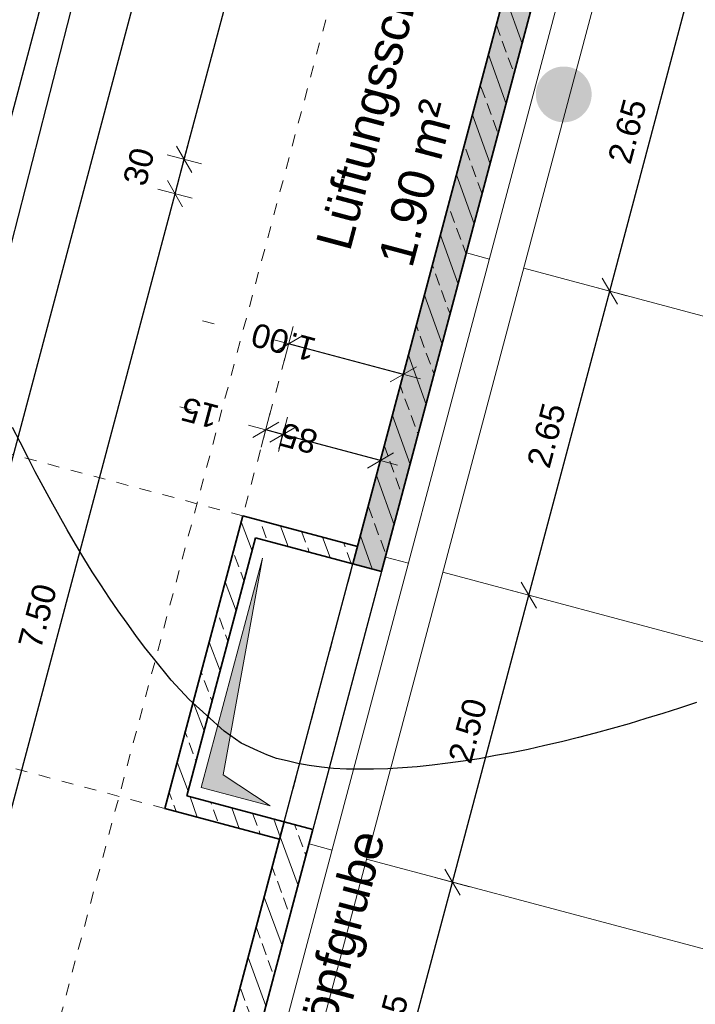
# Model space of a CAD drawing. Header units: metres. Extents: x 4462557 to 4462755, y 5328146 to 5328388.
# Tile 108 of 149: x 4462630 to 4462636, y 5328289 to 5328297. Entities that reach past the tile are written whole.
import ezdxf

# ---------------------------------------------------------------- set-up
doc = ezdxf.new("R2010")
doc.units = ezdxf.units.M
doc.header["$PDMODE"] = 65
doc.linetypes.add('AUSGEZOGEN', pattern=[0])
doc.linetypes.add('VERDECKT2_S2', pattern=[0.15000000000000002, 0.1, -0.05])
doc.layers.add('B31_BEWLIN', color=3, linetype='AUSGEZOGEN')
for name, color, linetype, lineweight in [('Maßlinie_Allgemein', 7, 'AUSGEZOGEN', 13), ('Schraffur', 7, 'AUSGEZOGEN', 158), ('Standard', 7, 'AUSGEZOGEN', 13)]:
    doc.layers.add(name, color=color, linetype=linetype, lineweight=lineweight)
doc.styles.add('ARIAL', font='ARIAL.TTF')
doc.dimstyles.new('_DIMSTYLE_10', dxfattribs={"dimtxt": 0.2, "dimasz": 0.3, "dimexe": 0, "dimexo": 1e-06, "dimgap": 0.1, "dimtad": 2, "dimdec": 3, "dimrnd": 0.005, "dimzin": 4, "dimdsep": 46, "dimtxsty": 'ARIAL', "dimblk1": 'ALL_ML_STRICH', "dimblk2": 'ALL_ML_STRICH', "dimsah": 1, "dimcen": 0, "dimse1": 1, "dimse2": 1, "dimclrd": 7, "dimclre": 7, "dimclrt": 7, "dimadec": 0, "dimazin": 0, "dimtfac": 1, "dimtdec": 0, "dimtix": 1, "dimtmove": 2, "dimatfit": 3, "dimfxl": 0, "dimtzin": 0, "dimlwd": 0, "dimlwe": 13, "dimarcsym": 0})
doc.dimstyles.new('_DIMSTYLE_11', dxfattribs={"dimtxt": 0.2, "dimasz": 0.3, "dimexe": 0, "dimexo": 1e-06, "dimgap": 0.1, "dimtad": 2, "dimdec": 1, "dimlfac": 100, "dimrnd": 0.5, "dimzin": 4, "dimdsep": 46, "dimtxsty": 'ARIAL', "dimblk1": 'ALL_ML_STRICH', "dimblk2": 'ALL_ML_STRICH', "dimsah": 1, "dimcen": 0, "dimse1": 1, "dimse2": 1, "dimclrd": 7, "dimclre": 7, "dimclrt": 7, "dimadec": 0, "dimazin": 0, "dimtfac": 1, "dimtdec": 0, "dimtix": 1, "dimtmove": 2, "dimatfit": 3, "dimfxl": 0, "dimtvp": 1.2, "dimtzin": 0, "dimlwd": 0, "dimlwe": 13, "dimarcsym": 0})
doc.dimstyles.new('_DIMSTYLE_13', dxfattribs={"dimtxt": 0.2, "dimasz": 0.3, "dimexe": 0, "dimexo": 0, "dimgap": 0.1, "dimtad": 2, "dimdec": 1, "dimlfac": 100, "dimrnd": 0.5, "dimzin": 4, "dimdsep": 46, "dimtxsty": 'ARIAL', "dimblk1": 'ALL_ML_STRICH', "dimblk2": 'ALL_ML_STRICH', "dimsah": 1, "dimcen": 0, "dimclrd": 7, "dimclre": 7, "dimclrt": 7, "dimadec": 0, "dimazin": 0, "dimtfac": 1, "dimtdec": 0, "dimtix": 1, "dimtmove": 2, "dimatfit": 3, "dimfxl": 0, "dimtvp": 1.2, "dimtzin": 0, "dimlwd": 0, "dimlwe": 13, "dimarcsym": 0})
doc.dimstyles.new('_DIMSTYLE_28', dxfattribs={"dimtxt": 0.2, "dimasz": 0.3, "dimexe": 0, "dimexo": 0, "dimgap": 0.1, "dimtad": 2, "dimdec": 1, "dimlfac": 100, "dimrnd": 0.5, "dimzin": 4, "dimdsep": 46, "dimtxsty": 'ARIAL', "dimblk1": 'ALL_ML_STRICH', "dimblk2": 'ALL_ML_STRICH', "dimsah": 1, "dimcen": 0, "dimclrd": 7, "dimclre": 7, "dimclrt": 7, "dimadec": 0, "dimazin": 0, "dimtfac": 1, "dimtdec": 0, "dimtix": 1, "dimtmove": 2, "dimatfit": 3, "dimfxl": 0, "dimtzin": 0, "dimlwd": 0, "dimlwe": 13, "dimarcsym": 0})
doc.dimstyles.new('_DIMSTYLE_3', dxfattribs={"dimtxt": 0.2, "dimasz": 0.3, "dimexe": 0, "dimexo": 0, "dimgap": 0.1, "dimtad": 2, "dimrnd": 0.005, "dimzin": 4, "dimdsep": 46, "dimtxsty": 'ARIAL', "dimblk1": 'ALL_ML_STRICH', "dimblk2": 'ALL_ML_STRICH', "dimsah": 1, "dimcen": 0, "dimclrd": 7, "dimclre": 7, "dimclrt": 7, "dimadec": 0, "dimazin": 0, "dimtfac": 1, "dimtdec": 0, "dimtix": 1, "dimtmove": 2, "dimatfit": 3, "dimfxl": 0, "dimtzin": 0, "dimlwd": 0, "dimlwe": 13, "dimarcsym": 0})
doc.dimstyles.new('_DIMSTYLE_7', dxfattribs={"dimtxt": 0.2, "dimasz": 0.3, "dimexe": 0, "dimexo": 1e-06, "dimgap": 0.1, "dimtad": 2, "dimrnd": 0.005, "dimzin": 4, "dimdsep": 46, "dimtxsty": 'ARIAL', "dimblk1": 'ALL_ML_STRICH', "dimblk2": 'ALL_ML_STRICH', "dimsah": 1, "dimcen": 0, "dimse1": 1, "dimse2": 1, "dimclrd": 7, "dimclre": 7, "dimclrt": 7, "dimadec": 0, "dimazin": 0, "dimtfac": 1, "dimtdec": 0, "dimtix": 1, "dimtmove": 2, "dimatfit": 3, "dimfxl": 0, "dimtzin": 0, "dimlwd": 0, "dimlwe": 13, "dimarcsym": 0})
pattern_1 = [(110, (0, 0), (-0.2819077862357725, -0.1026060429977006), []), (110, (-0.1409538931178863, -0.05130302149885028), (-0.2819077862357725, -0.1026060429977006), [0.1, -0.05])]

# ---------------------------------------------------------------- blocks, each defined once
blk = doc.blocks.new('ALL_ML_STRICH')
at = {"color": 0, "linetype": 'ByBlock', "lineweight": -2}
for p, q in [((-0.3, -0.3), (0.3, 0.3)), ((0, -0.5), (0, 0.5)), ((-1, 0), (0.5, 0))]:
    blk.add_line(p, q, dxfattribs=at)
blk = doc.blocks.new('*D97')
at = {"layer": 'DEFPOINTS', "color": 7, "linetype": 'AUSGEZOGEN', "lineweight": 13}
for p in [(4462635.386140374, 5328300.221471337), (4462618.064764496, 5328247.814005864), (4462621.205284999, 5328246.977567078)]:
    blk.add_point(p, dxfattribs=at)
at = {"layer": 'Maßlinie_Allgemein', "color": 7, "linetype": 'AUSGEZOGEN', "lineweight": -2}
blk.add_line((4462618.064764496, 5328247.814005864), (4462632.245619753, 5328301.057910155), dxfattribs=at)
at = {"layer": 'Maßlinie_Allgemein', "color": 7, "linetype": 'AUSGEZOGEN', "lineweight": 13, "xscale": 0.3, "yscale": 0.3, "zscale": 0.3}
for p, rotation in [((4462632.245619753, 5328301.057910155), 75.08618508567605), ((4462618.064764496, 5328247.814005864), 255.0861850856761)]:
    blk.add_blockref('ALL_ML_STRICH', p, dxfattribs=dict(at, rotation=rotation))
at = {"layer": 'Maßlinie_Allgemein', "color": 7, "linetype": 'AUSGEZOGEN', "lineweight": 13, "insert": (4462624.960459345, 5328274.49516411), "char_height": 0.2, "width": 1, "attachment_point": 5, "rotation": 75.08618508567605, "style": 'ARIAL'}
blk.add_mtext('\\A1;{\\A1;{55.10\\H0.132000;\\S^ ;}}', dxfattribs=at)
blk = doc.blocks.new('*D118')
at = {"layer": 'DEFPOINTS', "color": 7, "linetype": 'AUSGEZOGEN', "lineweight": 13}
for p in [(4462638.209542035, 5328293.726018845), (4462629.611731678, 5328288.254487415), (4462636.279298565, 5328286.478663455)]:
    blk.add_point(p, dxfattribs=at)
at = {"layer": 'Maßlinie_Allgemein', "color": 7, "linetype": 'AUSGEZOGEN', "lineweight": -2}
blk.add_line((4462629.611731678, 5328288.254487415), (4462631.541975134, 5328295.501842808), dxfattribs=at)
at = {"layer": 'Maßlinie_Allgemein', "color": 7, "linetype": 'AUSGEZOGEN', "lineweight": 13, "xscale": 0.3, "yscale": 0.3, "zscale": 0.3}
for p, rotation in [((4462631.541975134, 5328295.501842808), 75.08618508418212), ((4462629.611731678, 5328288.254487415), 255.0861850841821)]:
    blk.add_blockref('ALL_ML_STRICH', p, dxfattribs=dict(at, rotation=rotation))
at = {"layer": 'Maßlinie_Allgemein', "color": 7, "linetype": 'AUSGEZOGEN', "lineweight": 13, "insert": (4462630.384100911, 5328291.944806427), "char_height": 0.2, "width": 0.8, "attachment_point": 5, "rotation": 75.08618508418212, "style": 'ARIAL'}
blk.add_mtext('\\A1;{\\A1;{7.50\\H0.132000;\\S^ ;}}', dxfattribs=at)
blk = doc.blocks.new('*D119')
at = {"layer": 'DEFPOINTS', "color": 7, "linetype": 'AUSGEZOGEN', "lineweight": 13}
for p in [(4462631.541975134, 5328295.501842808), (4462638.286751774, 5328294.01591306), (4462638.209542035, 5328293.726018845)]:
    blk.add_point(p, dxfattribs=at)
at = {"layer": 'Maßlinie_Allgemein', "color": 7, "linetype": 'AUSGEZOGEN', "lineweight": -2}
blk.add_line((4462631.541975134, 5328295.501842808), (4462631.619184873, 5328295.791737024), dxfattribs=at)
at = {"layer": 'Maßlinie_Allgemein', "color": 7, "linetype": 'AUSGEZOGEN', "lineweight": 13, "xscale": 0.3, "yscale": 0.3, "zscale": 0.3}
for p, rotation in [((4462631.619184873, 5328295.791737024), 75.08618508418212), ((4462631.541975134, 5328295.501842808), 255.0861850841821)]:
    blk.add_blockref('ALL_ML_STRICH', p, dxfattribs=dict(at, rotation=rotation))
at = {"layer": 'Maßlinie_Allgemein', "color": 7, "linetype": 'AUSGEZOGEN', "lineweight": 13, "insert": (4462631.236702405, 5328295.729370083), "char_height": 0.2, "width": 0.8, "attachment_point": 5, "rotation": 75.08618508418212, "style": 'ARIAL'}
blk.add_mtext('\\A1;{\\A1;{30\\H0.132000;\\S^ ;}}', dxfattribs=at)
blk = doc.blocks.new('*D120')
at = {"layer": 'DEFPOINTS', "color": 7, "linetype": 'AUSGEZOGEN', "lineweight": 13}
for p in [(4462635.386140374, 5328300.221471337), (4462631.619184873, 5328295.791737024), (4462638.286751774, 5328294.01591306)]:
    blk.add_point(p, dxfattribs=at)
at = {"layer": 'Maßlinie_Allgemein', "color": 7, "linetype": 'AUSGEZOGEN', "lineweight": -2}
blk.add_line((4462631.619184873, 5328295.791737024), (4462632.970355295, 5328300.864885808), dxfattribs=at)
at = {"layer": 'Maßlinie_Allgemein', "color": 7, "linetype": 'AUSGEZOGEN', "lineweight": 13, "xscale": 0.3, "yscale": 0.3, "zscale": 0.3}
for p, rotation in [((4462632.970355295, 5328300.864885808), 75.08618508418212), ((4462631.619184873, 5328295.791737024), 255.0861850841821)]:
    blk.add_blockref('ALL_ML_STRICH', p, dxfattribs=dict(at, rotation=rotation))
at = {"layer": 'Maßlinie_Allgemein', "color": 7, "linetype": 'AUSGEZOGEN', "lineweight": 13, "insert": (4462632.101736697, 5328298.393898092), "char_height": 0.2, "width": 0.8, "attachment_point": 5, "rotation": 75.08618508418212, "style": 'ARIAL'}
blk.add_mtext('\\A1;{\\A1;{5.25\\H0.132000;\\S^ ;}}', dxfattribs=at)
blk = doc.blocks.new('*D141')
at = {"layer": 'DEFPOINTS', "color": 7, "linetype": 'AUSGEZOGEN', "lineweight": 13}
for p in [(4462632.422918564, 5328290.067041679), (4462624.076578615, 5328273.300300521), (4462627.700256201, 5328272.335178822)]:
    blk.add_point(p, dxfattribs=at)
at = {"layer": 'Maßlinie_Allgemein', "color": 7, "linetype": 'AUSGEZOGEN', "lineweight": -2}
blk.add_line((4462624.076578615, 5328273.300300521), (4462628.799240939, 5328291.032163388), dxfattribs=at)
at = {"layer": 'Maßlinie_Allgemein', "color": 7, "linetype": 'AUSGEZOGEN', "lineweight": 13, "xscale": 0.3, "yscale": 0.3, "zscale": 0.3}
for p, rotation in [((4462628.799240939, 5328291.032163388), 75.08618508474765), ((4462624.076578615, 5328273.300300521), 255.0861850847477)]:
    blk.add_blockref('ALL_ML_STRICH', p, dxfattribs=dict(at, rotation=rotation))
at = {"layer": 'Maßlinie_Allgemein', "color": 7, "linetype": 'AUSGEZOGEN', "lineweight": 13, "insert": (4462626.242764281, 5328282.224418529), "char_height": 0.2, "width": 1, "attachment_point": 5, "rotation": 75.08618508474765, "style": 'ARIAL'}
blk.add_mtext('\\A1;{\\A1;{18.35\\H0.132000;\\S^ ;}}', dxfattribs=at)
blk = doc.blocks.new('*D142')
at = {"layer": 'DEFPOINTS', "color": 7, "linetype": 'AUSGEZOGEN', "lineweight": 13}
for p in [(4462628.799240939, 5328291.032163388), (4462632.461523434, 5328290.211988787), (4462632.422918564, 5328290.067041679)]:
    blk.add_point(p, dxfattribs=at)
at = {"layer": 'Maßlinie_Allgemein', "color": 7, "linetype": 'AUSGEZOGEN', "lineweight": -2}
blk.add_line((4462628.799240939, 5328291.032163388), (4462628.837845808, 5328291.177110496), dxfattribs=at)
at = {"layer": 'Maßlinie_Allgemein', "color": 7, "linetype": 'AUSGEZOGEN', "lineweight": 13, "xscale": 0.3, "yscale": 0.3, "zscale": 0.3}
for p, rotation in [((4462628.799240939, 5328291.032163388), 255.0861850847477), ((4462628.837845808, 5328291.177110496), 75.08618508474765)]:
    blk.add_blockref('ALL_ML_STRICH', p, dxfattribs=dict(at, rotation=rotation))
at = {"layer": 'Maßlinie_Allgemein', "color": 7, "linetype": 'AUSGEZOGEN', "lineweight": 13, "insert": (4462628.474516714, 5328291.186127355), "char_height": 0.2, "width": 0.8, "attachment_point": 5, "rotation": 75.08618508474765, "style": 'ARIAL'}
blk.add_mtext('\\A1;{\\A1;{15\\H0.132000;\\S^ ;}}', dxfattribs=at)
blk = doc.blocks.new('*D143')
at = {"layer": 'DEFPOINTS', "color": 7, "linetype": 'AUSGEZOGEN', "lineweight": 13}
for p in [(4462633.040596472, 5328292.386195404), (4462628.837845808, 5328291.177110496), (4462632.461523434, 5328290.211988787)]:
    blk.add_point(p, dxfattribs=at)
at = {"layer": 'Maßlinie_Allgemein', "color": 7, "linetype": 'AUSGEZOGEN', "lineweight": -2}
blk.add_line((4462628.837845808, 5328291.177110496), (4462629.416918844, 5328293.351317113), dxfattribs=at)
at = {"layer": 'Maßlinie_Allgemein', "color": 7, "linetype": 'AUSGEZOGEN', "lineweight": 13, "xscale": 0.3, "yscale": 0.3, "zscale": 0.3}
for p, rotation in [((4462629.416918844, 5328293.351317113), 75.08618508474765), ((4462628.837845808, 5328291.177110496), 255.0861850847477)]:
    blk.add_blockref('ALL_ML_STRICH', p, dxfattribs=dict(at, rotation=rotation))
at = {"layer": 'Maßlinie_Allgemein', "color": 7, "linetype": 'AUSGEZOGEN', "lineweight": 13, "insert": (4462628.934348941, 5328292.32980048), "char_height": 0.2, "width": 0.8, "attachment_point": 5, "rotation": 75.08618508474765, "style": 'ARIAL'}
blk.add_mtext('\\A1;{\\A1;{2.25\\H0.132000;\\S^ ;}}', dxfattribs=at)
blk = doc.blocks.new('*D144')
at = {"layer": 'DEFPOINTS', "color": 7, "linetype": 'AUSGEZOGEN', "lineweight": 13}
for p in [(4462629.416918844, 5328293.351317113), (4462633.079201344, 5328292.53114251), (4462633.040596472, 5328292.386195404)]:
    blk.add_point(p, dxfattribs=at)
at = {"layer": 'Maßlinie_Allgemein', "color": 7, "linetype": 'AUSGEZOGEN', "lineweight": -2}
blk.add_line((4462629.416918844, 5328293.351317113), (4462629.455523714, 5328293.496264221), dxfattribs=at)
at = {"layer": 'Maßlinie_Allgemein', "color": 7, "linetype": 'AUSGEZOGEN', "lineweight": 13, "xscale": 0.3, "yscale": 0.3, "zscale": 0.3}
for p, rotation in [((4462629.416918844, 5328293.351317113), 255.0861850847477), ((4462629.455523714, 5328293.496264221), 75.08618508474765)]:
    blk.add_blockref('ALL_ML_STRICH', p, dxfattribs=dict(at, rotation=rotation))
at = {"layer": 'Maßlinie_Allgemein', "color": 7, "linetype": 'AUSGEZOGEN', "lineweight": 13, "insert": (4462629.092194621, 5328293.505281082), "char_height": 0.2, "width": 0.8, "attachment_point": 5, "rotation": 75.08618508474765, "style": 'ARIAL'}
blk.add_mtext('\\A1;{\\A1;{15\\H0.132000;\\S^ ;}}', dxfattribs=at)
blk = doc.blocks.new('*D145')
at = {"layer": 'DEFPOINTS', "color": 7, "linetype": 'AUSGEZOGEN', "lineweight": 13}
for p in [(4462638.619000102, 5328313.331052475), (4462629.455523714, 5328293.496264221), (4462633.079201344, 5328292.53114251)]:
    blk.add_point(p, dxfattribs=at)
at = {"layer": 'Maßlinie_Allgemein', "color": 7, "linetype": 'AUSGEZOGEN', "lineweight": -2}
blk.add_line((4462629.455523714, 5328293.496264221), (4462634.995322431, 5328314.296174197), dxfattribs=at)
at = {"layer": 'Maßlinie_Allgemein', "color": 7, "linetype": 'AUSGEZOGEN', "lineweight": 13, "xscale": 0.3, "yscale": 0.3, "zscale": 0.3}
for p, rotation in [((4462634.995322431, 5328314.296174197), 75.08618508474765), ((4462629.455523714, 5328293.496264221), 255.0861850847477)]:
    blk.add_blockref('ALL_ML_STRICH', p, dxfattribs=dict(at, rotation=rotation))
at = {"layer": 'Maßlinie_Allgemein', "color": 7, "linetype": 'AUSGEZOGEN', "lineweight": 13, "insert": (4462632.035851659, 5328303.974804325), "char_height": 0.2, "width": 1.2, "attachment_point": 5, "rotation": 75.08618508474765, "style": 'ARIAL'}
blk.add_mtext('\\A1;{\\A1;{21.52\\H0.132000;\\S5^ ;}}', dxfattribs=at)
blk = doc.blocks.new('*D154')
at = {"layer": 'DEFPOINTS', "color": 7, "linetype": 'AUSGEZOGEN', "lineweight": 13}
for p in [(4462631.456604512, 5328290.324407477), (4462623.351843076, 5328273.493324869), (4462626.733942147, 5328272.59254462)]:
    blk.add_point(p, dxfattribs=at)
at = {"layer": 'Maßlinie_Allgemein', "color": 7, "linetype": 'AUSGEZOGEN', "lineweight": -2}
blk.add_line((4462623.351843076, 5328273.493324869), (4462628.0745054, 5328291.225187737), dxfattribs=at)
at = {"layer": 'Maßlinie_Allgemein', "color": 7, "linetype": 'AUSGEZOGEN', "lineweight": 13, "xscale": 0.3, "yscale": 0.3, "zscale": 0.3}
for p, rotation in [((4462628.0745054, 5328291.225187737), 75.08618508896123), ((4462623.351843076, 5328273.493324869), 255.0861850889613)]:
    blk.add_blockref('ALL_ML_STRICH', p, dxfattribs=dict(at, rotation=rotation))
at = {"layer": 'Maßlinie_Allgemein', "color": 7, "linetype": 'AUSGEZOGEN', "lineweight": 13, "insert": (4462625.518028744, 5328282.417442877), "char_height": 0.2, "width": 1, "attachment_point": 5, "rotation": 75.08618508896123, "style": 'ARIAL'}
blk.add_mtext('\\A1;{\\A1;{18.35\\H0.132000;\\S^ ;}}', dxfattribs=at)
blk = doc.blocks.new('*D155')
at = {"layer": 'DEFPOINTS', "color": 7, "linetype": 'AUSGEZOGEN', "lineweight": 13}
for p in [(4462632.11288729, 5328292.788508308), (4462628.0745054, 5328291.225187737), (4462631.456604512, 5328290.324407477)]:
    blk.add_point(p, dxfattribs=at)
at = {"layer": 'Maßlinie_Allgemein', "color": 7, "linetype": 'AUSGEZOGEN', "lineweight": -2}
blk.add_line((4462628.0745054, 5328291.225187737), (4462628.730788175, 5328293.68928857), dxfattribs=at)
at = {"layer": 'Maßlinie_Allgemein', "color": 7, "linetype": 'AUSGEZOGEN', "lineweight": 13, "xscale": 0.3, "yscale": 0.3, "zscale": 0.3}
for p, rotation in [((4462628.730788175, 5328293.68928857), 75.08618508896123), ((4462628.0745054, 5328291.225187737), 255.0861850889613)]:
    blk.add_blockref('ALL_ML_STRICH', p, dxfattribs=dict(at, rotation=rotation))
at = {"layer": 'Maßlinie_Allgemein', "color": 7, "linetype": 'AUSGEZOGEN', "lineweight": 13, "insert": (4462628.209613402, 5328292.522824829), "char_height": 0.2, "width": 0.8, "attachment_point": 5, "rotation": 75.08618508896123, "style": 'ARIAL'}
blk.add_mtext('\\A1;{\\A1;{2.55\\H0.132000;\\S^ ;}}', dxfattribs=at)
blk = doc.blocks.new('*D156')
at = {"layer": 'DEFPOINTS', "color": 7, "linetype": 'AUSGEZOGEN', "lineweight": 13}
for p in [(4462637.65268605, 5328313.588418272), (4462628.730788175, 5328293.68928857), (4462632.11288729, 5328292.788508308)]:
    blk.add_point(p, dxfattribs=at)
at = {"layer": 'Maßlinie_Allgemein', "color": 7, "linetype": 'AUSGEZOGEN', "lineweight": -2}
blk.add_line((4462628.730788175, 5328293.68928857), (4462634.270586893, 5328314.489198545), dxfattribs=at)
at = {"layer": 'Maßlinie_Allgemein', "color": 7, "linetype": 'AUSGEZOGEN', "lineweight": 13, "xscale": 0.3, "yscale": 0.3, "zscale": 0.3}
for p, rotation in [((4462634.270586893, 5328314.489198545), 75.08618508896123), ((4462628.730788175, 5328293.68928857), 255.0861850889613)]:
    blk.add_blockref('ALL_ML_STRICH', p, dxfattribs=dict(at, rotation=rotation))
at = {"layer": 'Maßlinie_Allgemein', "color": 7, "linetype": 'AUSGEZOGEN', "lineweight": 13, "insert": (4462631.31111612, 5328304.167828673), "char_height": 0.2, "width": 1.2, "attachment_point": 5, "rotation": 75.08618508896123, "style": 'ARIAL'}
blk.add_mtext('\\A1;{\\A1;{21.52\\H0.132000;\\S5^ ;}}', dxfattribs=at)
blk = doc.blocks.new('*D159')
at = {"layer": 'DEFPOINTS', "color": 7, "linetype": 'AUSGEZOGEN', "lineweight": 13}
for p in [(4462629.534361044, 5328312.248479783), (4462615.182801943, 5328245.735715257), (4462620.255950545, 5328244.384544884)]:
    blk.add_point(p, dxfattribs=at)
at = {"layer": 'Maßlinie_Allgemein', "color": 7, "linetype": 'AUSGEZOGEN', "lineweight": -2}
blk.add_line((4462615.182801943, 5328245.735715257), (4462632.674879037, 5328311.412041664), dxfattribs=at)
at = {"layer": 'Maßlinie_Allgemein', "color": 7, "linetype": 'AUSGEZOGEN', "lineweight": 13, "xscale": 0.3, "yscale": 0.3, "zscale": 0.3}
for p, rotation in [((4462632.674879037, 5328311.412041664), 75.08618508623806), ((4462615.182801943, 5328245.735715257), 255.0861850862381)]:
    blk.add_blockref('ALL_ML_STRICH', p, dxfattribs=dict(at, rotation=rotation))
at = {"layer": 'Maßlinie_Allgemein', "color": 7, "linetype": 'AUSGEZOGEN', "lineweight": 13, "insert": (4462623.739269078, 5328278.652463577), "char_height": 0.2, "width": 1.2, "attachment_point": 5, "rotation": 75.08618508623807, "style": 'ARIAL'}
blk.add_mtext('\\A1;{\\A1;{67.96\\H0.132000;\\S5^ ;}}', dxfattribs=at)
blk = doc.blocks.new('*D165')
at = {"layer": 'DEFPOINTS', "color": 7, "linetype": 'AUSGEZOGEN', "lineweight": 13}
for p in [(4462658.011883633, 5328322.033125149), (4462627.545974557, 5328226.489596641), (4462635.131539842, 5328224.469275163)]:
    blk.add_point(p, dxfattribs=at)
at = {"layer": 'Maßlinie_Allgemein', "color": 7, "linetype": 'AUSGEZOGEN', "lineweight": -2}
blk.add_line((4462635.131539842, 5328224.469275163), (4462660.910825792, 5328321.261027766), dxfattribs=at)
at = {"layer": 'Maßlinie_Allgemein', "color": 7, "linetype": 'AUSGEZOGEN', "lineweight": 13, "yscale": 0.3, "zscale": 0.3}
for p, xscale, rotation in [((4462660.910825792, 5328321.261027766), 0.3, 75.08618508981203), ((4462635.131539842, 5328224.469275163), 0.2999999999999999, 255.0861850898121)]:
    blk.add_blockref('ALL_ML_STRICH', p, dxfattribs=dict(at, xscale=xscale, rotation=rotation))
at = {"layer": 'Maßlinie_Allgemein', "color": 7, "linetype": 'AUSGEZOGEN', "lineweight": 13, "insert": (4462647.829631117, 5328272.936301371), "char_height": 0.2, "width": 1.4, "attachment_point": 5, "rotation": 75.08618508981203, "style": 'ARIAL'}
blk.add_mtext('\\A1;{\\A1;{100.16\\H0.132000;\\S5^ ;}}', dxfattribs=at)
blk = doc.blocks.new('*D166')
at = {"layer": 'DEFPOINTS', "color": 7, "linetype": 'AUSGEZOGEN', "lineweight": 13}
for p in [(4462658.011883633, 5328322.033125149), (4462626.645194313, 5328223.107497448), (4462634.955495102, 5328220.894151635)]:
    blk.add_point(p, dxfattribs=at)
at = {"layer": 'Maßlinie_Allgemein', "color": 7, "linetype": 'AUSGEZOGEN', "lineweight": -2}
blk.add_line((4462634.955495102, 5328220.894151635), (4462661.635561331, 5328321.068003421), dxfattribs=at)
at = {"layer": 'Maßlinie_Allgemein', "color": 7, "linetype": 'AUSGEZOGEN', "lineweight": 13, "xscale": 0.3, "yscale": 0.3, "zscale": 0.3}
for p, rotation in [((4462661.635561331, 5328321.068003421), 75.08618508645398), ((4462634.955495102, 5328220.894151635), 255.086185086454)]:
    blk.add_blockref('ALL_ML_STRICH', p, dxfattribs=dict(at, rotation=rotation))
at = {"layer": 'Maßlinie_Allgemein', "color": 7, "linetype": 'AUSGEZOGEN', "lineweight": 13, "insert": (4462648.103844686, 5328271.052262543), "char_height": 0.2, "width": 1.4, "attachment_point": 5, "rotation": 75.08618508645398, "style": 'ARIAL'}
blk.add_mtext('\\A1;{\\A1;{103.66\\H0.132000;\\S5^ ;}}', dxfattribs=at)
blk = doc.blocks.new('*D292')
at = {"layer": 'DEFPOINTS', "color": 7, "linetype": 'AUSGEZOGEN', "lineweight": 13}
for p in [(4462632.670931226, 5328290.026858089), (4462631.988911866, 5328287.466125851), (4462633.196804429, 5328287.144418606)]:
    blk.add_point(p, dxfattribs=at)
at = {"layer": 'Maßlinie_Allgemein', "color": 7, "linetype": 'AUSGEZOGEN', "lineweight": -2}
for p, q in [((4462633.196804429, 5328287.144418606), (4462633.878823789, 5328289.705150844)), ((4462633.878823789, 5328289.705150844), (4462633.878823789, 5328289.705150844)), ((4462633.196804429, 5328287.144418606), (4462633.196804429, 5328287.144418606))]:
    blk.add_line(p, q, dxfattribs=at)
at = {"layer": 'Maßlinie_Allgemein', "color": 7, "linetype": 'AUSGEZOGEN', "lineweight": 13, "xscale": 0.3, "yscale": 0.3, "zscale": 0.3}
for p, rotation in [((4462633.878823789, 5328289.705150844), 75.0861849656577), ((4462633.196804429, 5328287.144418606), 255.0861849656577)]:
    blk.add_blockref('ALL_ML_STRICH', p, dxfattribs=dict(at, rotation=rotation))
at = {"layer": 'Maßlinie_Allgemein', "color": 7, "linetype": 'AUSGEZOGEN', "lineweight": 13, "insert": (4462633.344780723, 5328288.4903714), "char_height": 0.2, "width": 0.8, "attachment_point": 5, "rotation": 75.08618496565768, "style": 'ARIAL'}
blk.add_mtext('\\A1;{\\A1;{2.65\\H0.132000;\\S^ ;}}', dxfattribs=at)
blk = doc.blocks.new('*D293')
at = {"layer": 'DEFPOINTS', "color": 7, "linetype": 'AUSGEZOGEN', "lineweight": 13}
for p in [(4462633.314345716, 5328292.442643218), (4462632.670931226, 5328290.026858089), (4462633.878823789, 5328289.705150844)]:
    blk.add_point(p, dxfattribs=at)
at = {"layer": 'Maßlinie_Allgemein', "color": 7, "linetype": 'AUSGEZOGEN', "lineweight": -2}
for p, q in [((4462633.878823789, 5328289.705150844), (4462634.52223828, 5328292.120935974)), ((4462634.522238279, 5328292.120935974), (4462634.52223828, 5328292.120935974)), ((4462633.878823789, 5328289.705150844), (4462633.878823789, 5328289.705150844))]:
    blk.add_line(p, q, dxfattribs=at)
at = {"layer": 'Maßlinie_Allgemein', "color": 7, "linetype": 'AUSGEZOGEN', "lineweight": 13, "xscale": 0.3, "yscale": 0.3, "zscale": 0.3}
for p, rotation in [((4462634.52223828, 5328292.120935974), 75.0861849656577), ((4462633.878823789, 5328289.705150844), 255.0861849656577)]:
    blk.add_blockref('ALL_ML_STRICH', p, dxfattribs=dict(at, rotation=rotation))
at = {"layer": 'Maßlinie_Allgemein', "color": 7, "linetype": 'AUSGEZOGEN', "lineweight": 13, "insert": (4462634.007778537, 5328290.979684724), "char_height": 0.2, "width": 0.8, "attachment_point": 5, "rotation": 75.08618496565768, "style": 'ARIAL'}
blk.add_mtext('\\A1;{\\A1;{2.50\\H0.132000;\\S^ ;}}', dxfattribs=at)
blk = doc.blocks.new('*D294')
at = {"layer": 'DEFPOINTS', "color": 7, "linetype": 'AUSGEZOGEN', "lineweight": 13}
for p in [(4462633.996365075, 5328295.003375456), (4462633.314345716, 5328292.442643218), (4462634.52223828, 5328292.120935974)]:
    blk.add_point(p, dxfattribs=at)
at = {"layer": 'Maßlinie_Allgemein', "color": 7, "linetype": 'AUSGEZOGEN', "lineweight": -2}
for p, q in [((4462634.52223828, 5328292.120935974), (4462635.204257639, 5328294.681668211)), ((4462635.204257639, 5328294.681668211), (4462635.204257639, 5328294.681668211)), ((4462634.522238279, 5328292.120935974), (4462634.52223828, 5328292.120935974))]:
    blk.add_line(p, q, dxfattribs=at)
at = {"layer": 'Maßlinie_Allgemein', "color": 7, "linetype": 'AUSGEZOGEN', "lineweight": 13, "xscale": 0.3, "yscale": 0.3, "zscale": 0.3}
for p, rotation in [((4462635.204257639, 5328294.681668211), 75.0861849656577), ((4462634.52223828, 5328292.120935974), 255.0861849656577)]:
    blk.add_blockref('ALL_ML_STRICH', p, dxfattribs=dict(at, rotation=rotation))
at = {"layer": 'Maßlinie_Allgemein', "color": 7, "linetype": 'AUSGEZOGEN', "lineweight": 13, "insert": (4462634.670214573, 5328293.466888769), "char_height": 0.2, "width": 0.8, "attachment_point": 5, "rotation": 75.08618496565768, "style": 'ARIAL'}
blk.add_mtext('\\A1;{\\A1;{2.65\\H0.132000;\\S^ ;}}', dxfattribs=at)
blk = doc.blocks.new('*D295')
at = {"layer": 'DEFPOINTS', "color": 7, "linetype": 'AUSGEZOGEN', "lineweight": 13}
for p in [(4462634.678384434, 5328297.564107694), (4462633.996365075, 5328295.003375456), (4462635.204257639, 5328294.681668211)]:
    blk.add_point(p, dxfattribs=at)
at = {"layer": 'Maßlinie_Allgemein', "color": 7, "linetype": 'AUSGEZOGEN', "lineweight": -2}
for p, q in [((4462635.204257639, 5328294.681668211), (4462635.886276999, 5328297.242400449)), ((4462635.886276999, 5328297.242400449), (4462635.886276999, 5328297.242400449)), ((4462635.204257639, 5328294.681668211), (4462635.204257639, 5328294.681668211))]:
    blk.add_line(p, q, dxfattribs=at)
at = {"layer": 'Maßlinie_Allgemein', "color": 7, "linetype": 'AUSGEZOGEN', "lineweight": 13, "xscale": 0.3, "yscale": 0.3, "zscale": 0.3}
for p, rotation in [((4462635.886276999, 5328297.242400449), 75.0861849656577), ((4462635.204257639, 5328294.681668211), 255.0861849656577)]:
    blk.add_blockref('ALL_ML_STRICH', p, dxfattribs=dict(at, rotation=rotation))
at = {"layer": 'Maßlinie_Allgemein', "color": 7, "linetype": 'AUSGEZOGEN', "lineweight": 13, "insert": (4462635.352233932, 5328296.027621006), "char_height": 0.2, "width": 0.8, "attachment_point": 5, "rotation": 75.08618496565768, "style": 'ARIAL'}
blk.add_mtext('\\A1;{\\A1;{2.65\\H0.132000;\\S^ ;}}', dxfattribs=at)
blk = doc.blocks.new('*D311')
at = {"layer": 'DEFPOINTS', "color": 7, "linetype": 'AUSGEZOGEN', "lineweight": 13}
for p in [(4462633.465250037, 5328293.980613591), (4462632.11288729, 5328292.788508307), (4462633.079201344, 5328292.53114251)]:
    blk.add_point(p, dxfattribs=at)
at = {"layer": 'Maßlinie_Allgemein', "color": 7, "linetype": 'AUSGEZOGEN', "lineweight": -2}
for p, q in [((4462632.498935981, 5328294.237979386), (4462632.498935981, 5328294.237979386)), ((4462633.465250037, 5328293.980613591), (4462632.498935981, 5328294.237979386)), ((4462633.465250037, 5328293.980613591), (4462633.465250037, 5328293.980613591))]:
    blk.add_line(p, q, dxfattribs=at)
at = {"layer": 'Maßlinie_Allgemein', "color": 7, "linetype": 'AUSGEZOGEN', "lineweight": 13, "xscale": 0.3, "yscale": 0.3, "zscale": 0.3}
for p, rotation in [((4462632.498935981, 5328294.237979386), 165.0861850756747), ((4462633.465250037, 5328293.980613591), 345.0861850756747)]:
    blk.add_blockref('ALL_ML_STRICH', p, dxfattribs=dict(at, rotation=rotation))
at = {"layer": 'Maßlinie_Allgemein', "color": 7, "linetype": 'AUSGEZOGEN', "lineweight": 13, "insert": (4462632.456125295, 5328294.252911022), "char_height": 0.2, "width": 0.8, "attachment_point": 5, "rotation": 165.08618507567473, "style": 'ARIAL'}
blk.add_mtext('\\A1;{\\A1;{1.00\\H0.132000;\\S^ ;}}', dxfattribs=at)
blk = doc.blocks.new('*D312')
at = {"layer": 'DEFPOINTS', "color": 7, "linetype": 'AUSGEZOGEN', "lineweight": 13}
for p in [(4462633.27222569, 5328293.255878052), (4462632.21922953, 5328292.604956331), (4462633.079201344, 5328292.53114251)]:
    blk.add_point(p, dxfattribs=at)
at = {"layer": 'Maßlinie_Allgemein', "color": 7, "linetype": 'AUSGEZOGEN', "lineweight": -2}
for p, q in [((4462632.418688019, 5328293.353849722), (4462632.450858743, 5328293.474638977)), ((4462633.27222569, 5328293.255878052), (4462632.450858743, 5328293.474638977)), ((4462633.27222569, 5328293.255878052), (4462633.27222569, 5328293.255878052))]:
    blk.add_line(p, q, dxfattribs=at)
at = {"layer": 'Maßlinie_Allgemein', "color": 7, "linetype": 'AUSGEZOGEN', "lineweight": 13, "xscale": 0.3, "yscale": 0.3, "zscale": 0.3}
for p, rotation in [((4462632.450858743, 5328293.474638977), 165.0861851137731), ((4462633.27222569, 5328293.255878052), 345.0861851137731)]:
    blk.add_blockref('ALL_ML_STRICH', p, dxfattribs=dict(at, rotation=rotation))
at = {"layer": 'Maßlinie_Allgemein', "color": 7, "linetype": 'AUSGEZOGEN', "lineweight": 13, "insert": (4462632.582386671, 5328293.443137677), "char_height": 0.2, "width": 0.8, "attachment_point": 5, "rotation": 165.08618511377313, "style": 'ARIAL'}
blk.add_mtext('\\A1;{\\A1;{85\\H0.132000;\\S^ ;}}', dxfattribs=at)
blk = doc.blocks.new('*D313')
at = {"layer": 'DEFPOINTS', "color": 7, "linetype": 'AUSGEZOGEN', "lineweight": 13}
for p in [(4462632.450858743, 5328293.474638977), (4462632.11288729, 5328292.788508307), (4462632.21922953, 5328292.604956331)]:
    blk.add_point(p, dxfattribs=at)
at = {"layer": 'Maßlinie_Allgemein', "color": 7, "linetype": 'AUSGEZOGEN', "lineweight": -2}
for p, q in [((4462632.305911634, 5328293.513243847), (4462632.305911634, 5328293.513243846)), ((4462632.450858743, 5328293.474638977), (4462632.305911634, 5328293.513243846)), ((4462632.418688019, 5328293.353849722), (4462632.450858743, 5328293.474638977))]:
    blk.add_line(p, q, dxfattribs=at)
at = {"layer": 'Maßlinie_Allgemein', "color": 7, "linetype": 'AUSGEZOGEN', "lineweight": 13, "xscale": 0.3, "yscale": 0.3, "zscale": 0.3}
for p, rotation in [((4462632.450858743, 5328293.474638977), 345.0861851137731), ((4462632.305911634, 5328293.513243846), 165.0861851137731)]:
    blk.add_blockref('ALL_ML_STRICH', p, dxfattribs=dict(at, rotation=rotation))
at = {"layer": 'Maßlinie_Allgemein', "color": 7, "linetype": 'AUSGEZOGEN', "lineweight": 13, "insert": (4462631.750830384, 5328293.656755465), "char_height": 0.2, "width": 0.8, "attachment_point": 5, "rotation": 165.08618511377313, "style": 'ARIAL'}
blk.add_mtext('\\A1;{\\A1;{15\\H0.132000;\\S^ ;}}', dxfattribs=at)
blk = doc.blocks.new('Laubbaum_Stamm')
at = {"lineweight": 13}
blk.add_hatch(color=7, dxfattribs=at).paths.add_polyline_path([(0, 0.5), (-0.05058416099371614, 0.4974346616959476), (-0.1006492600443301, 0.4897649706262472), (-0.149681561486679, 0.4770696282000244), (-0.1971779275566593, 0.4594789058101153), (-0.2426509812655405, 0.437173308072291), (-0.2856341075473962, 0.4103817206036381), (-0.3256862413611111, 0.3793790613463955), (-0.3623963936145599, 0.3444834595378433), (-0.3953878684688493, 0.3060529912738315), (-0.4243221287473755, 0.2644820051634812), (-0.4489022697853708, 0.2201970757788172), (-0.4688760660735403, 0.1736526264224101), (-0.4840385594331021, 0.1253262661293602), (-0.4942341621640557, 0.0757138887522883), (-0.4993582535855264, 0.02532458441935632), (-0.4993582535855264, -0.02532458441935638), (-0.4942341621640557, -0.07571388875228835), (-0.4840385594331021, -0.1253262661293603), (-0.4688760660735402, -0.1736526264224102), (-0.4489022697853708, -0.2201970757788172), (-0.4243221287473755, -0.2644820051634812), (-0.3953878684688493, -0.3060529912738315), (-0.36239639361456, -0.3444834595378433), (-0.3256862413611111, -0.3793790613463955), (-0.2856341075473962, -0.4103817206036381), (-0.2426509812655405, -0.437173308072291), (-0.1971779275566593, -0.4594789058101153), (-0.149681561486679, -0.4770696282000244), (-0.10064926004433, -0.4897649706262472), (-0.05058416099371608, -0.4974346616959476), (0, -0.5), (0.05058416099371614, -0.4974346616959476), (0.1006492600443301, -0.4897649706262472), (0.149681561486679, -0.4770696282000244), (0.1971779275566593, -0.4594789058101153), (0.2426509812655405, -0.437173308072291), (0.2856341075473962, -0.4103817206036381), (0.3256862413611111, -0.3793790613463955), (0.3623963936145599, -0.3444834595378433), (0.3953878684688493, -0.3060529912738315), (0.4243221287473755, -0.2644820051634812), (0.4489022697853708, -0.2201970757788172), (0.4688760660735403, -0.1736526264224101), (0.4840385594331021, -0.1253262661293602), (0.4942341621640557, -0.0757138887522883), (0.4993582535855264, -0.02532458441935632), (0.4993582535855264, 0.02532458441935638), (0.4942341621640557, 0.07571388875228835), (0.4840385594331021, 0.1253262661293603), (0.4688760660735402, 0.1736526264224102), (0.4489022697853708, 0.2201970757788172), (0.4243221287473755, 0.2644820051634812), (0.3953878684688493, 0.3060529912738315), (0.36239639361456, 0.3444834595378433), (0.3256862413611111, 0.3793790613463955), (0.2856341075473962, 0.4103817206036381), (0.2426509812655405, 0.437173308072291), (0.1971779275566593, 0.4594789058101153), (0.149681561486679, 0.4770696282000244), (0.10064926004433, 0.4897649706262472), (0.05058416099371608, 0.4974346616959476)])

msp = doc.modelspace()

# ---------------------------------------------------------------- hatches: boundary and pattern name
at = {"layer": 'Schraffur', "linetype": 'AUSGEZOGEN', "lineweight": 18}
h = msp.add_hatch(dxfattribs=at)
h.set_pattern_fill('SCHRAFFUR_7', scale=0.09999999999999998, angle=65, style=0, pattern_type=2)
h.set_pattern_definition(pattern_1)
h.paths.add_polyline_path([(4462638.860578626, 5328313.266711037), (4462638.899183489, 5328313.411658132), (4462638.657604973, 5328313.475999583), (4462638.619000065, 5328313.331052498), (4462633.040596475, 5328292.386195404), (4462633.282175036, 5328292.321853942)], flags=0)
h = msp.add_hatch(dxfattribs=at)
h.set_pattern_fill('SCHRAFFUR_7', scale=0.09999999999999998, angle=65, style=0, pattern_type=2)
h.set_pattern_definition(pattern_1)
h.paths.add_polyline_path([(4462636.979549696, 5328306.204138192), (4462636.738450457, 5328306.270279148), (4462633.040596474, 5328292.386195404), (4462633.282174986, 5328292.321853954), (4462635.386140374, 5328300.221471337), (4462635.450481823, 5328300.463049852), (4462636.029554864, 5328302.637256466), (4462640.619546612, 5328301.414768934), (4462640.458692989, 5328300.810822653), (4462640.700271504, 5328300.746481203), (4462640.925466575, 5328301.592005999), (4462636.093896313, 5328302.87883498)], flags=0)
h = msp.add_hatch(dxfattribs=at)
h.set_pattern_fill('SCHRAFFUR_7', scale=0.09999999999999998, angle=65, style=0, pattern_type=2)
h.set_pattern_definition(pattern_1)
h.paths.add_polyline_path([(4462633.079201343, 5328292.53114251), (4462632.11288729, 5328292.788508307), (4462631.456604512, 5328290.324407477), (4462632.422918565, 5328290.067041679), (4462632.461523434, 5328290.211988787), (4462631.64015649, 5328290.430749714), (4462632.21922953, 5328292.604956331), (4462633.040596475, 5328292.386195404)], flags=0)
h = msp.add_hatch(dxfattribs=at)
h.set_pattern_fill('SCHRAFFUR_7', scale=0.09999999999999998, angle=65, style=0, pattern_type=2)
h.set_pattern_definition(pattern_1)
h.paths.add_polyline_path([(4462631.073034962, 5328284.998724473), (4462631.314613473, 5328284.934383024), (4462632.703101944, 5328290.147647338), (4462632.461523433, 5328290.211988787)], flags=0)
at = {"layer": 'Standard', "linetype": 'AUSGEZOGEN', "lineweight": 13}
msp.add_hatch(color=255, dxfattribs=at).paths.add_polyline_path([(4462631.762524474, 5328290.501644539), (4462632.342312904, 5328290.347225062), (4462631.946076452, 5328290.607986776), (4462632.277255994, 5328292.434272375)])

# ---------------------------------------------------------------- linework, layer by layer
at = {"layer": 'B31_BEWLIN', "color": 250, "linetype": 'AUSGEZOGEN'}
msp.add_lwpolyline([(4462635.933761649, 5328291.216442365), (4462635.792957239, 5328291.168754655), (4462635.651074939, 5328291.124039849), (4462635.508735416, 5328291.081513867), (4462635.367016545, 5328291.0382038), (4462635.224219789, 5328290.997866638), (4462635.082370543, 5328290.959554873), (4462634.939900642, 5328290.922027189), (4462634.798378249, 5328290.886524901), (4462634.657966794, 5328290.854452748), (4462634.516934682, 5328290.823164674), (4462634.377634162, 5328290.794522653), (4462634.240228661, 5328290.769931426), (4462634.103443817, 5328290.744556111), (4462633.969338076, 5328290.723852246), (4462633.838532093, 5328290.707035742), (4462633.708346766, 5328290.689435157), (4462633.580840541, 5328290.676506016), (4462633.457418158, 5328290.668084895), (4462633.333995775, 5328290.659663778), (4462633.214657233, 5328290.655750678), (4462633.100186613, 5328290.65696625), (4462632.986336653, 5328290.657397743), (4462632.877354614, 5328290.662957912), (4462632.775429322, 5328290.674103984), (4462632.672883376, 5328290.686034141), (4462632.576610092, 5328290.702929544), (4462632.487393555, 5328290.725410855), (4462632.397392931, 5328290.747271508), (4462632.3138284, 5328290.77550215), (4462632.239420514, 5328290.810853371), (4462632.099757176, 5328290.875154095), (4462631.955041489, 5328290.977415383), (4462631.807518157, 5328291.110613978), (4462631.659994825, 5328291.243812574), (4462631.509500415, 5328291.406543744), (4462631.360216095, 5328291.591914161), (4462631.285573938, 5328291.684599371), (4462631.211585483, 5328291.782903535), (4462631.138087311, 5328291.885421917), (4462631.063968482, 5328291.988724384), (4462630.990339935, 5328292.096241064), (4462630.917201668, 5328292.207971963), (4462630.844684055, 5328292.318918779), (4462630.772656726, 5328292.434079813), (4462630.702360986, 5328292.551886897), (4462630.632849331, 5328292.670314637), (4462630.564285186, 5328292.790767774), (4462630.497289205, 5328292.912462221), (4462630.429672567, 5328293.034940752), (4462630.36440818, 5328293.159281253), (4462630.300548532, 5328293.283458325), (4462630.236068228, 5328293.408419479), (4462630.173776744, 5328293.533837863)], dxfattribs=at)
at = {"layer": 'Standard', "color": 7, "linetype": 'AUSGEZOGEN', "lineweight": 25}
for p, q in [((4462611.737795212, 5328223.251872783), (4462640.483921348, 5328335.32251984)), ((4462632.461523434, 5328290.211988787), (4462633.04059647, 5328292.386195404)), ((4462633.28217499, 5328292.321853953), (4462632.703101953, 5328290.147647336))]:
    msp.add_line(p, q, dxfattribs=at)
at = {"layer": 'Standard', "color": 7, "linetype": 'VERDECKT2_S2', "lineweight": 18}
for p, q in [((4462615.542370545, 5328232.126511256), (4462641.075174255, 5328327.992812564)), ((4462630.322384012, 5328282.180305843), (4462637.749805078, 5328310.067544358)), ((4462632.466765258, 5328294.11719013), (4462632.11288729, 5328292.788508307)), ((4462628.730788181, 5328293.689288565), (4462632.11288729, 5328292.788508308)), ((4462631.456604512, 5328290.324407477), (4462628.074505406, 5328291.225187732))]:
    msp.add_line(p, q, dxfattribs=at)
at = {"layer": 'Standard', "color": 7, "linetype": 'AUSGEZOGEN', "lineweight": 35}
for p, q in [((4462633.040596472, 5328292.386195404), (4462638.657604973, 5328313.475999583)), ((4462633.282174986, 5328292.321853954), (4462635.386140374, 5328300.221471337)), ((4462631.456604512, 5328290.324407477), (4462632.11288729, 5328292.788508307)), ((4462632.11288729, 5328292.788508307), (4462633.079201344, 5328292.53114251)), ((4462631.64015649, 5328290.430749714), (4462632.21922953, 5328292.604956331)), ((4462632.21922953, 5328292.604956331), (4462633.282174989, 5328292.321853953)), ((4462632.703101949, 5328290.147647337), (4462631.64015649, 5328290.430749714)), ((4462632.422918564, 5328290.067041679), (4462631.456604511, 5328290.324407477)), ((4462631.07303496, 5328284.998724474), (4462632.461523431, 5328290.211988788)), ((4462631.314613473, 5328284.934383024), (4462632.703101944, 5328290.147647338))]:
    msp.add_line(p, q, dxfattribs=at)
at = {"layer": 'Standard', "color": 7, "linetype": 'AUSGEZOGEN', "lineweight": 18}
for p, q in [((4462635.553666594, 5328300.073366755), (4462632.246516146, 5328287.656231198)), ((4462635.84347026, 5328299.996181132), (4462632.536319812, 5328287.579045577))]:
    msp.add_line(p, q, dxfattribs=at)
at = {"layer": 'Standard', "color": 7, "linetype": 'AUSGEZOGEN', "lineweight": 13}
for p, q in [((4462633.996365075, 5328295.003375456), (4462634.18962789, 5328294.951902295)), ((4462634.479431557, 5328294.874716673), (4462638.248146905, 5328293.870965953)), ((4462631.774200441, 5328294.431003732), (4462631.870831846, 5328294.405267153)), ((4462631.581176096, 5328293.706268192), (4462631.677807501, 5328293.680531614)), ((4462632.277255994, 5328292.434272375), (4462631.762524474, 5328290.501644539)), ((4462632.277255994, 5328292.434272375), (4462631.946076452, 5328290.607986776)), ((4462633.314345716, 5328292.442643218), (4462633.507608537, 5328292.391170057)), ((4462633.797412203, 5328292.313984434), (4462638.145915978, 5328291.155814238)), ((4462631.946076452, 5328290.607986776), (4462632.342312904, 5328290.347225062)), ((4462631.762524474, 5328290.501644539), (4462632.342312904, 5328290.347225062)), ((4462632.670931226, 5328290.026858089), (4462632.864194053, 5328289.975384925)), ((4462633.153997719, 5328289.898199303), (4462637.502501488, 5328288.740029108))]:
    msp.add_line(p, q, dxfattribs=at)

# ---------------------------------------------------------------- block references
at = {"layer": 'B31_BEWLIN', "color": 3, "linetype": 'AUSGEZOGEN', "xscale": 0.469999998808, "yscale": 0.4699999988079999, "zscale": 0.469999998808, "rotation": 308.3640628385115}
msp.add_blockref('Laubbaum_Stamm', (4462634.816534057, 5328296.337859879), dxfattribs=at)

# ---------------------------------------------------------------- texts
at = {"layer": 'Standard', "color": 7, "linetype": 'AUSGEZOGEN', "lineweight": 18, "insert": (4462632.724131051, 5328295.083504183), "char_height": 0.3, "width": 3.215555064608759, "attachment_point": 1, "rotation": 75.08618501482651, "line_spacing_factor": 1.084337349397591, "style": 'ARIAL'}
msp.add_mtext('{\\fArial|i0|b0;\\H0.300000;\\W1.000000;\\C7;Lüftungsschacht}\\P{\\fArial|i0|b0;\\H0.300000;\\W1.000000;\\C7;1.90 m²}\\P', dxfattribs=at)
at = {"layer": 'Standard', "color": 7, "linetype": 'AUSGEZOGEN', "lineweight": 18, "insert": (4462632.600661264, 5328287.820624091), "char_height": 0.3, "width": 2.540712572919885, "attachment_point": 4, "rotation": 75.08618501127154, "style": 'ARIAL'}
msp.add_mtext('\\W1.00;Schöpfgrube', dxfattribs=at)

# ---------------------------------------------------------------- dimensions: what is measured, and where the dimension line sits
at = {"layer": 'Maßlinie_Allgemein', "color": 7, "linetype": 'AUSGEZOGEN', "lineweight": 13}
for base, p1, p2, angle, dimstyle, picture, middle in [((4462661.635561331, 5328321.068003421), (4462626.645195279, 5328223.10749719), (4462658.011884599, 5328322.033124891), 75.08618508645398, '_DIMSTYLE_10', '*D166', (4462648.103844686, 5328271.052262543)), ((4462660.910825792, 5328321.261027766), (4462627.545975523, 5328226.489596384), (4462658.011884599, 5328322.033124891), 75.08618508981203, '_DIMSTYLE_10', '*D165', (4462647.829631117, 5328272.936301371)), ((4462634.270586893, 5328314.489198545), (4462632.112886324, 5328292.788508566), (4462637.652685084, 5328313.588418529), 75.08618508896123, '_DIMSTYLE_10', '*D156', (4462631.31111612, 5328304.167828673)), ((4462634.995322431, 5328314.296174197), (4462633.079200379, 5328292.531142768), (4462638.618999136, 5328313.331052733), 75.08618508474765, '_DIMSTYLE_10', '*D145', (4462632.035851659, 5328303.974804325)), ((4462632.674879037, 5328311.412041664), (4462620.255949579, 5328244.384545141), (4462629.53436201, 5328312.248479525), 75.08618508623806, '_DIMSTYLE_10', '*D159', (4462623.739269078, 5328278.652463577)), ((4462632.245619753, 5328301.057910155), (4462621.205284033, 5328246.977567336), (4462635.386139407, 5328300.221471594), 75.08618508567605, '_DIMSTYLE_7', '*D97', (4462624.960459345, 5328274.49516411)), ((4462632.970355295, 5328300.864885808), (4462638.286750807, 5328294.015913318), (4462635.386139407, 5328300.221471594), 75.08618508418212, '_DIMSTYLE_7', '*D120', (4462632.101736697, 5328298.393898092)), ((4462635.886276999, 5328297.242400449), (4462635.204257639, 5328294.681668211), (4462635.886276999, 5328297.242400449), 75.0861849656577, '_DIMSTYLE_3', '*D295', (4462635.352233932, 5328296.027621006)), ((4462631.619184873, 5328295.791737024), (4462638.209541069, 5328293.726019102), (4462638.286750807, 5328294.015913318), 75.08618508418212, '_DIMSTYLE_11', '*D119', (4462631.236702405, 5328295.729370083)), ((4462631.541975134, 5328295.501842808), (4462636.279297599, 5328286.478663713), (4462638.209541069, 5328293.726019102), 75.08618508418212, '_DIMSTYLE_7', '*D118', (4462630.384100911, 5328291.944806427)), ((4462635.204257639, 5328294.681668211), (4462634.522238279, 5328292.120935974), (4462635.204257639, 5328294.681668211), 75.0861849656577, '_DIMSTYLE_3', '*D294', (4462634.670214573, 5328293.466888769)), ((4462632.498935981, 5328294.237979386), (4462633.465250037, 5328293.980613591), (4462632.498935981, 5328294.237979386), 165.0861850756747, '_DIMSTYLE_3', '*D311', (4462632.456125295, 5328294.252911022)), ((4462629.455523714, 5328293.496264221), (4462633.040595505, 5328292.386195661), (4462633.079200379, 5328292.531142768), 75.08618508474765, '_DIMSTYLE_11', '*D144', (4462629.092194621, 5328293.505281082)), ((4462632.305911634, 5328293.513243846), (4462632.418688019, 5328293.353849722), (4462632.305911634, 5328293.513243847), 165.0861851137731, '_DIMSTYLE_13', '*D313', (4462631.750830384, 5328293.656755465)), ((4462628.730788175, 5328293.68928857), (4462631.456603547, 5328290.324407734), (4462632.112886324, 5328292.788508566), 75.08618508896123, '_DIMSTYLE_7', '*D155', (4462628.209613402, 5328292.522824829)), ((4462632.450858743, 5328293.474638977), (4462633.27222569, 5328293.255878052), (4462632.418688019, 5328293.353849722), 165.0861851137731, '_DIMSTYLE_28', '*D312', (4462632.582386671, 5328293.443137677)), ((4462629.416918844, 5328293.351317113), (4462632.461522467, 5328290.211989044), (4462633.040595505, 5328292.386195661), 75.08618508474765, '_DIMSTYLE_7', '*D143', (4462628.934348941, 5328292.32980048)), ((4462634.52223828, 5328292.120935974), (4462633.878823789, 5328289.705150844), (4462634.522238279, 5328292.120935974), 75.0861849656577, '_DIMSTYLE_3', '*D293', (4462634.007778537, 5328290.979684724)), ((4462628.837845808, 5328291.177110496), (4462632.422917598, 5328290.067041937), (4462632.461522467, 5328290.211989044), 75.08618508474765, '_DIMSTYLE_11', '*D142', (4462628.474516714, 5328291.186127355)), ((4462628.0745054, 5328291.225187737), (4462626.733941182, 5328272.592544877), (4462631.456603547, 5328290.324407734), 75.08618508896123, '_DIMSTYLE_7', '*D154', (4462625.518028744, 5328282.417442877)), ((4462628.799240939, 5328291.032163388), (4462627.700255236, 5328272.33517908), (4462632.422917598, 5328290.067041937), 75.08618508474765, '_DIMSTYLE_7', '*D141', (4462626.242764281, 5328282.224418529)), ((4462633.878823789, 5328289.705150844), (4462633.196804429, 5328287.144418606), (4462633.878823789, 5328289.705150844), 75.0861849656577, '_DIMSTYLE_3', '*D292', (4462633.344780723, 5328288.4903714))]:
    dim = msp.add_linear_dim(base=base, p1=p1, p2=p2, angle=angle, dimstyle=dimstyle, override={"dimpost": '<>', "dimclrd": 7, "dimclre": 7, "dimclrt": 7, "dimlwd": 0, "dimlwe": 13}, dxfattribs=at)
    dim.commit()
    dim.dimension.update_dxf_attribs({"geometry": picture, "text_midpoint": middle, "dimtype": 160})

doc.saveas('drawing.dxf')
